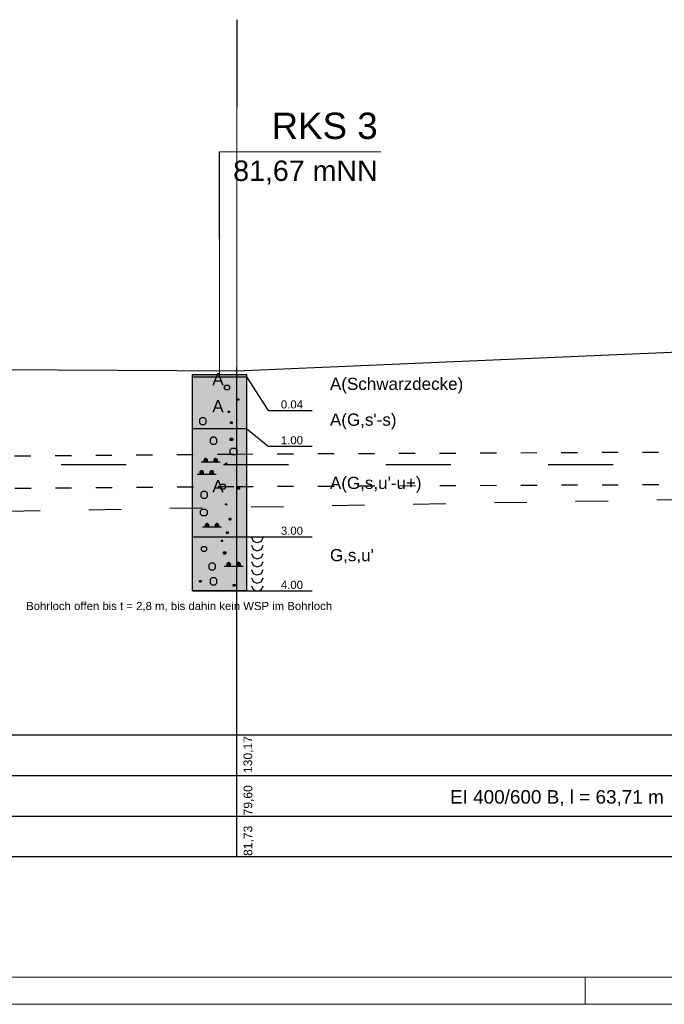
# Model space of a CAD drawing. Header units: millimetres. Extents: x 2530.5 to 2627.5, y 2295.3 to 2354.7.
# Tile 8 of 14: x 2560 to 2571.9, y 2325 to 2343.2. Entities that reach past the tile are written whole.
import ezdxf
from ezdxf.enums import TextEntityAlignment as Align

# ---------------------------------------------------------------- set-up
doc = ezdxf.new("R2010")
doc.units = ezdxf.units.MM
for name, pattern in [('ACAD_ISO03W100', [30, 12, -18]), ('DURCHGEZOGEN', [0]), ('JIS_02_2.0', [3, 2, -1]), ('VONLAYER', [0])]:
    doc.linetypes.add(name, pattern=pattern)
for name, color, linetype, lineweight in [('Erkundungen', 7, 'Continuous', 15), ('GEL-NDE', 7, 'Continuous', 30), ('Legende', 7, 'Continuous', 15)]:
    doc.layers.add(name, color=color, linetype=linetype, lineweight=lineweight)
for name, color, linetype in [('GGUFUELLUNG', 7, 'DURCHGEZOGEN'), ('GGULINIE', 7, 'DURCHGEZOGEN'), ('GGUTEXT', 7, 'DURCHGEZOGEN'), ('MW-KANAL-BESTAND_Längsschnitt_1', 213, 'Continuous'), ('MW-KANAL-PLANUNG_Längsschnitt_0', 6, 'JIS_02_2.0'), ('rahmen', 7, 'Continuous'), ('WEISSERHINTERGRUND', 254, 'DURCHGEZOGEN')]:
    doc.layers.add(name, color=color, linetype=linetype)
doc.layers.add('Hilfe', color=4, linetype='Continuous', lineweight=9, plot=False)
doc.styles.add('ARIAL', font='arial.ttf')
doc.styles.get("Standard").update_dxf_attribs({"font": 'arial.ttf'})
doc.styles.add('Stil2', font='arial.ttf')

msp = doc.modelspace()

# ---------------------------------------------------------------- linework, layer by layer
at = {"linetype": 'VONLAYER'}
for p, q in [((2564.048, 2343.163), (2564.048, 2341.543)), ((2563.728, 2339.102), (2563.728, 2340.722))]:
    msp.add_line(p, q, dxfattribs=at)
at = {"layer": 'Erkundungen', "linetype": 'Continuous', "ltscale": 15}
msp.add_line((2566.713, 2340.722), (2563.728, 2340.722), dxfattribs=at)
at = {"layer": 'Erkundungen', "linetype": 'Continuous', "lineweight": 30, "ltscale": 15}
for p, q in [((2576.79, 2337.211), (2564.048, 2336.661)), ((2564.048, 2336.661), (2551.696, 2336.731))]:
    msp.add_line(p, q, dxfattribs=at)
at = {"layer": 'GEL-NDE', "color": 6, "linetype": 'ACAD_ISO03W100', "ltscale": 0.025}
for p, q in [((2564.045, 2335.131), (2576.787, 2335.191)), ((2551.691, 2335.031), (2564.043, 2335.131)), ((2551.696, 2334.431), (2564.048, 2334.531)), ((2564.048, 2334.531), (2576.79, 2334.591))]:
    msp.add_line(p, q, dxfattribs=at)
at = {"layer": 'GEL-NDE', "color": 5, "linetype": 'ACAD_ISO03W100', "ltscale": 0.05}
msp.add_line((2537.315, 2333.682), (2577.41, 2334.382), dxfattribs=at)
at = {"layer": 'GGUFUELLUNG', "color": 51}
msp.add_solid([(2563.229, 2333.602), (2563.229, 2332.603), (2564.228, 2333.602), (2564.228, 2332.603)], dxfattribs=at)
at = {"layer": 'GGULINIE', "linetype": 'DURCHGEZOGEN'}
for points in [[(2563.229, 2336.601), (2564.228, 2336.601)], [(2563.229, 2332.603), (2563.229, 2336.601)], [(2563.229, 2336.561), (2564.228, 2336.561)], [(2564.228, 2336.601), (2564.228, 2332.603)], [(2564.228, 2336.561), (2564.627, 2335.939)], [(2563.82, 2336.384), (2563.843, 2336.407)], [(2563.82, 2336.384), (2563.82, 2336.384)], [(2563.82, 2336.339), (2563.82, 2336.384)], [(2563.843, 2336.316), (2563.82, 2336.339)], [(2563.843, 2336.407), (2563.888, 2336.407)], [(2563.888, 2336.316), (2563.843, 2336.316)], [(2563.888, 2336.407), (2563.911, 2336.384)], [(2563.911, 2336.339), (2563.888, 2336.316)], [(2563.911, 2336.384), (2563.911, 2336.339)], [(2564.065, 2336.143), (2564.069, 2336.147)], [(2564.065, 2336.143), (2564.065, 2336.143)], [(2564.065, 2336.131), (2564.065, 2336.143)], [(2564.086, 2336.131), (2564.065, 2336.143)], [(2564.065, 2336.131), (2564.086, 2336.143)], [(2564.086, 2336.143), (2564.065, 2336.143)], [(2564.086, 2336.137), (2564.065, 2336.137)], [(2564.069, 2336.126), (2564.065, 2336.131)], [(2564.086, 2336.131), (2564.065, 2336.131)], [(2564.069, 2336.147), (2564.08, 2336.147)], [(2564.08, 2336.126), (2564.069, 2336.147)], [(2564.069, 2336.126), (2564.08, 2336.147)], [(2564.069, 2336.126), (2564.069, 2336.147)], [(2564.08, 2336.126), (2564.069, 2336.126)], [(2564.076, 2336.126), (2564.076, 2336.147)], [(2564.08, 2336.147), (2564.086, 2336.143)], [(2564.08, 2336.126), (2564.08, 2336.147)], [(2564.086, 2336.131), (2564.08, 2336.126)], [(2564.086, 2336.143), (2564.086, 2336.131)], [(2563.89, 2335.918), (2563.895, 2335.922)], [(2563.89, 2335.918), (2563.89, 2335.918)], [(2563.89, 2335.906), (2563.89, 2335.918)], [(2563.911, 2335.906), (2563.89, 2335.918)], [(2563.89, 2335.906), (2563.911, 2335.918)], [(2563.911, 2335.918), (2563.89, 2335.918)], [(2563.911, 2335.912), (2563.89, 2335.912)], [(2563.895, 2335.902), (2563.89, 2335.906)], [(2563.911, 2335.906), (2563.89, 2335.906)], [(2563.895, 2335.922), (2563.905, 2335.922)], [(2563.905, 2335.902), (2563.895, 2335.922)], [(2563.895, 2335.902), (2563.905, 2335.922)], [(2563.895, 2335.902), (2563.895, 2335.922)], [(2563.905, 2335.902), (2563.895, 2335.902)], [(2563.901, 2335.902), (2563.901, 2335.922)], [(2563.905, 2335.922), (2563.911, 2335.918)], [(2563.905, 2335.902), (2563.905, 2335.922)], [(2563.911, 2335.906), (2563.905, 2335.902)], [(2563.911, 2335.918), (2563.911, 2335.906)], [(2564.627, 2335.939), (2565.439, 2335.939)], [(2563.389, 2335.8), (2563.358, 2335.768)], [(2563.358, 2335.768), (2563.358, 2335.706)], [(2563.358, 2335.706), (2563.358, 2335.706)], [(2563.358, 2335.706), (2563.389, 2335.675)], [(2563.451, 2335.8), (2563.389, 2335.8)], [(2563.42, 2335.737), (2563.42, 2335.737)], [(2563.482, 2335.768), (2563.451, 2335.8)], [(2563.451, 2335.675), (2563.482, 2335.706)], [(2563.482, 2335.706), (2563.482, 2335.768)], [(2563.932, 2335.721), (2563.94, 2335.729)], [(2563.932, 2335.721), (2563.932, 2335.721)], [(2563.932, 2335.704), (2563.932, 2335.721)], [(2563.965, 2335.704), (2563.932, 2335.721)], [(2563.932, 2335.704), (2563.965, 2335.721)], [(2563.965, 2335.721), (2563.932, 2335.721)], [(2563.965, 2335.712), (2563.932, 2335.712)], [(2563.94, 2335.696), (2563.932, 2335.704)], [(2563.965, 2335.704), (2563.932, 2335.704)], [(2563.94, 2335.729), (2563.957, 2335.729)], [(2563.957, 2335.696), (2563.94, 2335.729)], [(2563.94, 2335.696), (2563.957, 2335.729)], [(2563.94, 2335.696), (2563.94, 2335.729)], [(2563.957, 2335.696), (2563.94, 2335.696)], [(2563.949, 2335.696), (2563.949, 2335.729)], [(2563.957, 2335.729), (2563.965, 2335.721)], [(2563.957, 2335.696), (2563.957, 2335.729)], [(2563.965, 2335.704), (2563.957, 2335.696)], [(2563.965, 2335.721), (2563.965, 2335.704)], [(2563.229, 2335.602), (2564.228, 2335.602)], [(2563.389, 2335.675), (2563.451, 2335.675)], [(2564.228, 2335.602), (2564.627, 2335.275)], [(2563.589, 2335.44), (2563.557, 2335.408)], [(2563.557, 2335.408), (2563.557, 2335.346)], [(2563.557, 2335.346), (2563.557, 2335.346)], [(2563.557, 2335.346), (2563.589, 2335.315)], [(2563.651, 2335.44), (2563.589, 2335.44)], [(2563.62, 2335.377), (2563.62, 2335.377)], [(2563.682, 2335.408), (2563.651, 2335.44)], [(2563.651, 2335.315), (2563.682, 2335.346)], [(2563.682, 2335.346), (2563.682, 2335.408)], [(2563.926, 2335.415), (2563.936, 2335.425)], [(2563.926, 2335.415), (2563.926, 2335.415)], [(2563.926, 2335.39), (2563.926, 2335.415)], [(2563.972, 2335.39), (2563.926, 2335.415)], [(2563.926, 2335.39), (2563.972, 2335.415)], [(2563.972, 2335.415), (2563.926, 2335.415)], [(2563.972, 2335.402), (2563.926, 2335.402)], [(2563.936, 2335.379), (2563.926, 2335.39)], [(2563.972, 2335.39), (2563.926, 2335.39)], [(2563.936, 2335.425), (2563.959, 2335.425)], [(2563.959, 2335.379), (2563.936, 2335.425)], [(2563.936, 2335.379), (2563.959, 2335.425)], [(2563.936, 2335.379), (2563.936, 2335.425)], [(2563.959, 2335.379), (2563.936, 2335.379)], [(2563.949, 2335.379), (2563.949, 2335.425)], [(2563.959, 2335.425), (2563.972, 2335.415)], [(2563.959, 2335.379), (2563.959, 2335.425)], [(2563.972, 2335.39), (2563.959, 2335.379)], [(2563.972, 2335.415), (2563.972, 2335.39)], [(2563.589, 2335.315), (2563.651, 2335.315)], [(2563.926, 2335.209), (2563.957, 2335.24)], [(2563.926, 2335.209), (2563.926, 2335.209)], [(2563.926, 2335.146), (2563.926, 2335.209)], [(2563.957, 2335.24), (2564.017, 2335.24)], [(2564.017, 2335.24), (2564.049, 2335.209)], [(2564.049, 2335.209), (2564.049, 2335.146)], [(2564.627, 2335.275), (2565.439, 2335.275)], [(2563.368, 2334.98), (2563.368, 2334.98)], [(2563.738, 2334.98), (2563.391, 2334.98)], [(2563.462, 2335.048), (2563.437, 2335.025)], [(2563.437, 2335.025), (2563.437, 2335.002)], [(2563.507, 2335.025), (2563.437, 2335.025)], [(2563.437, 2335.002), (2563.462, 2334.98)], [(2563.507, 2335.002), (2563.437, 2335.002)], [(2563.485, 2335.048), (2563.462, 2335.048)], [(2563.462, 2334.98), (2563.462, 2335.048)], [(2563.462, 2334.98), (2563.462, 2334.98)], [(2563.462, 2334.98), (2563.462, 2334.98)], [(2563.507, 2335.025), (2563.485, 2335.048)], [(2563.485, 2334.98), (2563.485, 2335.048)], [(2563.485, 2334.98), (2563.507, 2335.002)], [(2563.507, 2335.002), (2563.507, 2335.025)], [(2563.645, 2335.048), (2563.622, 2335.025)], [(2563.622, 2335.025), (2563.622, 2335.002)], [(2563.691, 2335.025), (2563.622, 2335.025)], [(2563.622, 2335.002), (2563.645, 2334.98)], [(2563.691, 2335.002), (2563.622, 2335.002)], [(2563.668, 2335.048), (2563.645, 2335.048)], [(2563.645, 2334.98), (2563.645, 2335.048)], [(2563.691, 2335.025), (2563.668, 2335.048)], [(2563.668, 2334.98), (2563.668, 2335.048)], [(2563.668, 2334.98), (2563.691, 2335.002)], [(2563.691, 2335.002), (2563.691, 2335.025)], [(2563.713, 2334.98), (2563.713, 2334.98)], [(2563.957, 2335.115), (2563.926, 2335.146)], [(2564.017, 2335.115), (2563.957, 2335.115)], [(2564.049, 2335.146), (2564.017, 2335.115)], [(2563.387, 2334.823), (2563.362, 2334.801)], [(2563.362, 2334.801), (2563.362, 2334.778)], [(2563.432, 2334.801), (2563.362, 2334.801)], [(2563.41, 2334.823), (2563.387, 2334.823)], [(2563.387, 2334.755), (2563.387, 2334.823)], [(2563.432, 2334.801), (2563.41, 2334.823)], [(2563.41, 2334.755), (2563.41, 2334.823)], [(2563.432, 2334.778), (2563.432, 2334.801)], [(2563.57, 2334.823), (2563.547, 2334.801)], [(2563.547, 2334.801), (2563.547, 2334.778)], [(2563.616, 2334.801), (2563.547, 2334.801)], [(2563.593, 2334.823), (2563.57, 2334.823)], [(2563.57, 2334.755), (2563.57, 2334.823)], [(2563.616, 2334.801), (2563.593, 2334.823)], [(2563.593, 2334.755), (2563.593, 2334.823)], [(2563.616, 2334.778), (2563.616, 2334.801)], [(2563.84, 2334.959), (2563.845, 2334.963)], [(2563.84, 2334.959), (2563.84, 2334.959)], [(2563.84, 2334.946), (2563.84, 2334.959)], [(2563.861, 2334.946), (2563.84, 2334.959)], [(2563.84, 2334.946), (2563.861, 2334.959)], [(2563.861, 2334.959), (2563.84, 2334.959)], [(2563.861, 2334.953), (2563.84, 2334.953)], [(2563.845, 2334.942), (2563.84, 2334.946)], [(2563.861, 2334.946), (2563.84, 2334.946)], [(2563.845, 2334.963), (2563.855, 2334.963)], [(2563.855, 2334.942), (2563.845, 2334.963)], [(2563.845, 2334.942), (2563.855, 2334.963)], [(2563.845, 2334.942), (2563.845, 2334.963)], [(2563.855, 2334.942), (2563.845, 2334.942)], [(2563.851, 2334.942), (2563.851, 2334.963)], [(2563.855, 2334.963), (2563.861, 2334.959)], [(2563.855, 2334.942), (2563.855, 2334.963)], [(2563.861, 2334.946), (2563.855, 2334.942)], [(2563.861, 2334.959), (2563.861, 2334.946)], [(2563.293, 2334.755), (2563.293, 2334.755)], [(2563.664, 2334.755), (2563.316, 2334.755)], [(2563.362, 2334.778), (2563.387, 2334.755)], [(2563.432, 2334.778), (2563.362, 2334.778)], [(2563.387, 2334.755), (2563.387, 2334.755)], [(2563.387, 2334.755), (2563.387, 2334.755)], [(2563.41, 2334.755), (2563.432, 2334.778)], [(2563.547, 2334.778), (2563.57, 2334.755)], [(2563.616, 2334.778), (2563.547, 2334.778)], [(2563.593, 2334.755), (2563.616, 2334.778)], [(2563.639, 2334.755), (2563.639, 2334.755)], [(2563.414, 2334.438), (2563.383, 2334.407)], [(2563.476, 2334.438), (2563.414, 2334.438)], [(2563.507, 2334.407), (2563.476, 2334.438)], [(2563.745, 2334.551), (2563.768, 2334.574)], [(2563.745, 2334.551), (2563.745, 2334.551)], [(2563.745, 2334.505), (2563.745, 2334.551)], [(2563.768, 2334.482), (2563.745, 2334.505)], [(2563.768, 2334.574), (2563.813, 2334.574)], [(2563.813, 2334.482), (2563.768, 2334.482)], [(2563.813, 2334.574), (2563.836, 2334.551)], [(2563.836, 2334.505), (2563.813, 2334.482)], [(2563.836, 2334.551), (2563.836, 2334.505)], [(2564.051, 2334.515), (2564.061, 2334.526)], [(2564.051, 2334.515), (2564.051, 2334.515)], [(2564.051, 2334.49), (2564.051, 2334.515)], [(2564.096, 2334.49), (2564.051, 2334.515)], [(2564.051, 2334.49), (2564.096, 2334.515)], [(2564.096, 2334.515), (2564.051, 2334.515)], [(2564.096, 2334.503), (2564.051, 2334.503)], [(2564.061, 2334.48), (2564.051, 2334.49)], [(2564.096, 2334.49), (2564.051, 2334.49)], [(2564.061, 2334.526), (2564.084, 2334.526)], [(2564.084, 2334.48), (2564.061, 2334.526)], [(2564.061, 2334.48), (2564.084, 2334.526)], [(2564.061, 2334.48), (2564.061, 2334.526)], [(2564.084, 2334.48), (2564.061, 2334.48)], [(2564.074, 2334.48), (2564.074, 2334.526)], [(2564.084, 2334.526), (2564.096, 2334.515)], [(2564.084, 2334.48), (2564.084, 2334.526)], [(2564.096, 2334.49), (2564.084, 2334.48)], [(2564.096, 2334.515), (2564.096, 2334.49)], [(2563.383, 2334.407), (2563.383, 2334.345)], [(2563.383, 2334.345), (2563.383, 2334.345)], [(2563.383, 2334.345), (2563.414, 2334.314)], [(2563.414, 2334.314), (2563.476, 2334.314)], [(2563.445, 2334.376), (2563.445, 2334.376)], [(2563.476, 2334.314), (2563.507, 2334.345)], [(2563.507, 2334.345), (2563.507, 2334.407)], [(2563.376, 2334.083), (2563.408, 2334.114)], [(2563.376, 2334.083), (2563.376, 2334.083)], [(2563.376, 2334.02), (2563.376, 2334.083)], [(2563.408, 2334.114), (2563.468, 2334.114)], [(2563.468, 2334.114), (2563.499, 2334.083)], [(2563.499, 2334.083), (2563.499, 2334.02)], [(2563.84, 2334.207), (2563.845, 2334.212)], [(2563.84, 2334.207), (2563.84, 2334.207)], [(2563.84, 2334.195), (2563.84, 2334.207)], [(2563.861, 2334.195), (2563.84, 2334.207)], [(2563.84, 2334.195), (2563.861, 2334.207)], [(2563.861, 2334.207), (2563.84, 2334.207)], [(2563.861, 2334.201), (2563.84, 2334.201)], [(2563.845, 2334.191), (2563.84, 2334.195)], [(2563.861, 2334.195), (2563.84, 2334.195)], [(2563.845, 2334.212), (2563.855, 2334.212)], [(2563.855, 2334.191), (2563.845, 2334.212)], [(2563.845, 2334.191), (2563.855, 2334.212)], [(2563.845, 2334.191), (2563.845, 2334.212)], [(2563.855, 2334.191), (2563.845, 2334.191)], [(2563.851, 2334.191), (2563.851, 2334.212)], [(2563.855, 2334.212), (2563.861, 2334.207)], [(2563.855, 2334.191), (2563.855, 2334.212)], [(2563.861, 2334.195), (2563.855, 2334.191)], [(2563.861, 2334.207), (2563.861, 2334.195)], [(2563.408, 2333.989), (2563.376, 2334.02)], [(2563.468, 2333.989), (2563.408, 2333.989)], [(2563.499, 2334.02), (2563.468, 2333.989)], [(2563.907, 2333.935), (2563.915, 2333.943)], [(2563.907, 2333.935), (2563.907, 2333.935)], [(2563.907, 2333.918), (2563.907, 2333.935)], [(2563.94, 2333.918), (2563.907, 2333.935)], [(2563.907, 2333.918), (2563.94, 2333.935)], [(2563.94, 2333.935), (2563.907, 2333.935)], [(2563.94, 2333.926), (2563.907, 2333.926)], [(2563.915, 2333.91), (2563.907, 2333.918)], [(2563.94, 2333.918), (2563.907, 2333.918)], [(2563.915, 2333.943), (2563.932, 2333.943)], [(2563.932, 2333.91), (2563.915, 2333.943)], [(2563.915, 2333.91), (2563.932, 2333.943)], [(2563.915, 2333.91), (2563.915, 2333.943)], [(2563.932, 2333.91), (2563.915, 2333.91)], [(2563.924, 2333.91), (2563.924, 2333.943)], [(2563.932, 2333.943), (2563.94, 2333.935)], [(2563.932, 2333.91), (2563.932, 2333.943)], [(2563.94, 2333.918), (2563.932, 2333.91)], [(2563.94, 2333.935), (2563.94, 2333.918)], [(2563.393, 2333.779), (2563.393, 2333.779)], [(2563.763, 2333.779), (2563.416, 2333.779)], [(2563.487, 2333.847), (2563.462, 2333.824)], [(2563.462, 2333.824), (2563.462, 2333.802)], [(2563.532, 2333.824), (2563.462, 2333.824)], [(2563.462, 2333.802), (2563.487, 2333.779)], [(2563.532, 2333.802), (2563.462, 2333.802)], [(2563.509, 2333.847), (2563.487, 2333.847)], [(2563.487, 2333.779), (2563.487, 2333.847)], [(2563.487, 2333.779), (2563.487, 2333.779)], [(2563.487, 2333.779), (2563.487, 2333.779)], [(2563.532, 2333.824), (2563.509, 2333.847)], [(2563.509, 2333.779), (2563.509, 2333.847)], [(2563.509, 2333.779), (2563.532, 2333.802)], [(2563.532, 2333.802), (2563.532, 2333.824)], [(2563.67, 2333.847), (2563.647, 2333.824)], [(2563.647, 2333.824), (2563.647, 2333.802)], [(2563.716, 2333.824), (2563.647, 2333.824)], [(2563.647, 2333.802), (2563.67, 2333.779)], [(2563.716, 2333.802), (2563.647, 2333.802)], [(2563.693, 2333.847), (2563.67, 2333.847)], [(2563.67, 2333.779), (2563.67, 2333.847)], [(2563.716, 2333.824), (2563.693, 2333.847)], [(2563.693, 2333.779), (2563.693, 2333.847)], [(2563.693, 2333.779), (2563.716, 2333.802)], [(2563.716, 2333.802), (2563.716, 2333.824)], [(2563.738, 2333.779), (2563.738, 2333.779)], [(2563.857, 2333.685), (2563.865, 2333.693)], [(2563.865, 2333.693), (2563.882, 2333.693)], [(2563.882, 2333.66), (2563.865, 2333.693)], [(2563.865, 2333.66), (2563.882, 2333.693)], [(2563.865, 2333.66), (2563.865, 2333.693)], [(2563.874, 2333.66), (2563.874, 2333.693)], [(2563.882, 2333.693), (2563.89, 2333.685)], [(2563.882, 2333.66), (2563.882, 2333.693)], [(2563.229, 2333.602), (2564.228, 2333.602)], [(2563.766, 2333.533), (2563.77, 2333.537)], [(2563.766, 2333.533), (2563.766, 2333.533)], [(2563.766, 2333.521), (2563.766, 2333.533)], [(2563.786, 2333.521), (2563.766, 2333.533)], [(2563.766, 2333.521), (2563.786, 2333.533)], [(2563.786, 2333.533), (2563.766, 2333.533)], [(2563.786, 2333.527), (2563.766, 2333.527)], [(2563.77, 2333.516), (2563.766, 2333.521)], [(2563.786, 2333.521), (2563.766, 2333.521)], [(2563.77, 2333.537), (2563.78, 2333.537)], [(2563.78, 2333.516), (2563.77, 2333.537)], [(2563.77, 2333.516), (2563.78, 2333.537)], [(2563.77, 2333.516), (2563.77, 2333.537)], [(2563.78, 2333.516), (2563.77, 2333.516)], [(2563.776, 2333.516), (2563.776, 2333.537)], [(2563.78, 2333.537), (2563.786, 2333.533)], [(2563.78, 2333.516), (2563.78, 2333.537)], [(2563.786, 2333.521), (2563.78, 2333.516)], [(2563.786, 2333.533), (2563.786, 2333.521)], [(2563.857, 2333.685), (2563.857, 2333.685)], [(2563.857, 2333.668), (2563.857, 2333.685)], [(2563.89, 2333.668), (2563.857, 2333.685)], [(2563.857, 2333.668), (2563.89, 2333.685)], [(2563.89, 2333.685), (2563.857, 2333.685)], [(2563.89, 2333.677), (2563.857, 2333.677)], [(2563.865, 2333.66), (2563.857, 2333.668)], [(2563.89, 2333.668), (2563.857, 2333.668)], [(2563.882, 2333.66), (2563.865, 2333.66)], [(2563.89, 2333.668), (2563.882, 2333.66)], [(2563.89, 2333.685), (2563.89, 2333.668)], [(2564.228, 2333.602), (2564.627, 2333.602)], [(2564.357, 2333.516), (2564.327, 2333.587)], [(2564.427, 2333.487), (2564.357, 2333.516)], [(2564.498, 2333.516), (2564.427, 2333.487)], [(2564.527, 2333.587), (2564.498, 2333.516)], [(2564.627, 2333.602), (2565.439, 2333.602)], [(2563.395, 2333.4), (2563.418, 2333.423)], [(2563.395, 2333.4), (2563.395, 2333.4)], [(2563.395, 2333.354), (2563.395, 2333.4)], [(2563.418, 2333.331), (2563.395, 2333.354)], [(2563.418, 2333.423), (2563.464, 2333.423)], [(2563.464, 2333.331), (2563.418, 2333.331)], [(2563.464, 2333.423), (2563.487, 2333.4)], [(2563.487, 2333.354), (2563.464, 2333.331)], [(2563.487, 2333.4), (2563.487, 2333.354)], [(2564.357, 2333.367), (2564.327, 2333.437)], [(2564.427, 2333.337), (2564.357, 2333.367)], [(2564.498, 2333.367), (2564.427, 2333.337)], [(2564.527, 2333.437), (2564.498, 2333.367)], [(2563.801, 2333.314), (2563.811, 2333.325)], [(2563.801, 2333.314), (2563.801, 2333.314)], [(2563.801, 2333.29), (2563.801, 2333.314)], [(2563.847, 2333.29), (2563.801, 2333.314)], [(2563.801, 2333.29), (2563.847, 2333.314)], [(2563.847, 2333.314), (2563.801, 2333.314)], [(2563.847, 2333.302), (2563.801, 2333.302)], [(2563.811, 2333.279), (2563.801, 2333.29)], [(2563.847, 2333.29), (2563.801, 2333.29)], [(2563.811, 2333.325), (2563.834, 2333.325)], [(2563.834, 2333.279), (2563.811, 2333.325)], [(2563.811, 2333.279), (2563.834, 2333.325)], [(2563.811, 2333.279), (2563.811, 2333.325)], [(2563.834, 2333.279), (2563.811, 2333.279)], [(2563.824, 2333.279), (2563.824, 2333.325)], [(2563.834, 2333.325), (2563.847, 2333.314)], [(2563.834, 2333.279), (2563.834, 2333.325)], [(2563.847, 2333.29), (2563.834, 2333.279)], [(2563.847, 2333.314), (2563.847, 2333.29)], [(2564.357, 2333.217), (2564.327, 2333.287)], [(2564.427, 2333.188), (2564.357, 2333.217)], [(2564.498, 2333.217), (2564.427, 2333.188)], [(2564.527, 2333.287), (2564.498, 2333.217)], [(2563.564, 2333.115), (2563.532, 2333.083)], [(2563.532, 2333.083), (2563.532, 2333.021)], [(2563.532, 2333.021), (2563.532, 2333.021)], [(2563.532, 2333.021), (2563.564, 2332.99)], [(2563.626, 2333.115), (2563.564, 2333.115)], [(2563.564, 2332.99), (2563.626, 2332.99)], [(2563.595, 2333.052), (2563.595, 2333.052)], [(2563.657, 2333.083), (2563.626, 2333.115)], [(2563.626, 2332.99), (2563.657, 2333.021)], [(2563.657, 2333.021), (2563.657, 2333.083)], [(2563.793, 2333.054), (2563.793, 2333.054)], [(2564.163, 2333.054), (2563.815, 2333.054)], [(2563.886, 2333.123), (2563.861, 2333.1)], [(2563.861, 2333.1), (2563.861, 2333.077)], [(2563.932, 2333.1), (2563.861, 2333.1)], [(2563.861, 2333.077), (2563.886, 2333.054)], [(2563.932, 2333.077), (2563.861, 2333.077)], [(2563.909, 2333.123), (2563.886, 2333.123)], [(2563.886, 2333.054), (2563.886, 2333.123)], [(2563.886, 2333.054), (2563.886, 2333.054)], [(2563.886, 2333.054), (2563.886, 2333.054)], [(2563.932, 2333.1), (2563.909, 2333.123)], [(2563.909, 2333.054), (2563.909, 2333.123)], [(2563.909, 2333.054), (2563.932, 2333.077)], [(2563.932, 2333.077), (2563.932, 2333.1)], [(2564.069, 2333.123), (2564.046, 2333.1)], [(2564.046, 2333.1), (2564.046, 2333.077)], [(2564.115, 2333.1), (2564.046, 2333.1)], [(2564.046, 2333.077), (2564.069, 2333.054)], [(2564.115, 2333.077), (2564.046, 2333.077)], [(2564.092, 2333.123), (2564.069, 2333.123)], [(2564.069, 2333.054), (2564.069, 2333.123)], [(2564.115, 2333.1), (2564.092, 2333.123)], [(2564.092, 2333.054), (2564.092, 2333.123)], [(2564.092, 2333.054), (2564.115, 2333.077)], [(2564.115, 2333.077), (2564.115, 2333.1)], [(2564.138, 2333.054), (2564.138, 2333.054)], [(2564.357, 2333.067), (2564.327, 2333.138)], [(2564.357, 2332.917), (2564.327, 2332.988)], [(2564.427, 2333.038), (2564.357, 2333.067)], [(2564.498, 2333.067), (2564.427, 2333.038)], [(2564.527, 2333.138), (2564.498, 2333.067)], [(2564.527, 2332.988), (2564.498, 2332.917)], [(2563.358, 2332.786), (2563.366, 2332.794)], [(2563.358, 2332.786), (2563.358, 2332.786)], [(2563.358, 2332.769), (2563.358, 2332.786)], [(2563.391, 2332.769), (2563.358, 2332.786)], [(2563.358, 2332.769), (2563.391, 2332.786)], [(2563.391, 2332.786), (2563.358, 2332.786)], [(2563.366, 2332.794), (2563.383, 2332.794)], [(2563.383, 2332.761), (2563.366, 2332.794)], [(2563.366, 2332.761), (2563.383, 2332.794)], [(2563.366, 2332.761), (2563.366, 2332.794)], [(2563.374, 2332.761), (2563.374, 2332.794)], [(2563.383, 2332.794), (2563.391, 2332.786)], [(2563.383, 2332.761), (2563.383, 2332.794)], [(2563.391, 2332.786), (2563.391, 2332.769)], [(2563.589, 2332.84), (2563.557, 2332.809)], [(2563.557, 2332.809), (2563.557, 2332.746)], [(2563.651, 2332.84), (2563.589, 2332.84)], [(2563.682, 2332.809), (2563.651, 2332.84)], [(2563.682, 2332.746), (2563.682, 2332.809)], [(2564.357, 2332.767), (2564.327, 2332.838)], [(2564.427, 2332.888), (2564.357, 2332.917)], [(2564.498, 2332.917), (2564.427, 2332.888)], [(2564.527, 2332.838), (2564.498, 2332.767)], [(2564.228, 2332.603), (2563.229, 2332.603)], [(2563.229, 2332.603), (2564.228, 2332.603)], [(2563.391, 2332.777), (2563.358, 2332.777)], [(2563.366, 2332.761), (2563.358, 2332.769)], [(2563.391, 2332.769), (2563.358, 2332.769)], [(2563.383, 2332.761), (2563.366, 2332.761)], [(2563.391, 2332.769), (2563.383, 2332.761)], [(2563.557, 2332.746), (2563.557, 2332.746)], [(2563.557, 2332.746), (2563.589, 2332.715)], [(2563.589, 2332.715), (2563.651, 2332.715)], [(2563.62, 2332.777), (2563.62, 2332.777)], [(2563.651, 2332.715), (2563.682, 2332.746)], [(2563.982, 2332.711), (2563.99, 2332.719)], [(2563.982, 2332.711), (2563.982, 2332.711)], [(2563.982, 2332.694), (2563.982, 2332.711)], [(2564.015, 2332.694), (2563.982, 2332.711)], [(2563.982, 2332.694), (2564.015, 2332.711)], [(2564.015, 2332.711), (2563.982, 2332.711)], [(2564.015, 2332.703), (2563.982, 2332.703)], [(2563.99, 2332.686), (2563.982, 2332.694)], [(2564.015, 2332.694), (2563.982, 2332.694)], [(2563.99, 2332.719), (2564.007, 2332.719)], [(2564.007, 2332.686), (2563.99, 2332.719)], [(2563.99, 2332.686), (2564.007, 2332.719)], [(2563.99, 2332.686), (2563.99, 2332.719)], [(2564.007, 2332.686), (2563.99, 2332.686)], [(2563.999, 2332.686), (2563.999, 2332.719)], [(2564.007, 2332.719), (2564.015, 2332.711)], [(2564.007, 2332.686), (2564.007, 2332.719)], [(2564.015, 2332.694), (2564.007, 2332.686)], [(2564.015, 2332.711), (2564.015, 2332.694)], [(2564.228, 2332.603), (2564.627, 2332.603)], [(2564.357, 2332.617), (2564.327, 2332.686)], [(2564.427, 2332.738), (2564.357, 2332.767)], [(2564.427, 2332.586), (2564.357, 2332.617)], [(2564.498, 2332.767), (2564.427, 2332.738)], [(2564.498, 2332.617), (2564.427, 2332.586)], [(2564.527, 2332.686), (2564.498, 2332.617)], [(2564.627, 2332.603), (2565.439, 2332.603)]]:
    msp.add_lwpolyline(points, dxfattribs=at)
at = {"layer": 'Hilfe', "color": 4, "linetype": 'Continuous', "ltscale": 15}
for p, q in [((2564.048, 2341.543), (2564.048, 2336.661)), ((2563.728, 2339.102), (2563.728, 2336.601))]:
    msp.add_line(p, q, dxfattribs=at)
at = {"layer": 'MW-KANAL-BESTAND_Längsschnitt_1', "color": 8, "linetype": 'ACAD_ISO03W100', "ltscale": 0.1}
for p, q in [((2571.004, 2334.931), (2538.014, 2334.931)), ((2576.79, 2329.931), (2545.248, 2329.931))]:
    msp.add_line(p, q, dxfattribs=at)
at = {"layer": 'MW-KANAL-BESTAND_Längsschnitt_1', "color": 0, "linetype": 'Continuous'}
for p, q in [((2576.79, 2329.931), (2549.701, 2329.931)), ((2576.79, 2329.181), (2544.794, 2329.181)), ((2576.79, 2328.431), (2549.701, 2328.431)), ((2576.79, 2327.681), (2544.794, 2327.681))]:
    msp.add_line(p, q, dxfattribs=at)
at = {"layer": 'MW-KANAL-PLANUNG_Längsschnitt_0', "color": 0, "linetype": 'Continuous'}
msp.add_line((2564.048, 2327.681), (2564.048, 2336.731), dxfattribs=at)
at = {"layer": 'rahmen', "linetype": 'Continuous', "lineweight": 15}
for p, q in [((2532.486, 2325.455), (2607.986, 2325.455)), ((2570.486, 2325.455), (2570.486, 2324.955)), ((2530.486, 2324.955), (2589.486, 2324.955)), ((2530.486, 2324.955), (2589.486, 2324.955)), ((2530.486, 2324.955), (2589.486, 2324.955)), ((2530.486, 2324.955), (2589.486, 2324.955)), ((2530.486, 2324.955), (2608.486, 2324.955)), ((2530.486, 2324.955), (2608.486, 2324.955)), ((2530.486, 2324.955), (2608.486, 2324.955)), ((2530.486, 2324.955), (2608.486, 2324.955)), ((2530.486, 2324.955), (2608.486, 2324.955)), ((2530.486, 2324.955), (2608.486, 2324.955)), ((2530.486, 2324.955), (2608.486, 2324.955)), ((2530.486, 2324.955), (2608.486, 2324.955)), ((2530.486, 2324.955), (2608.486, 2324.955)), ((2530.486, 2324.955), (2608.486, 2324.955)), ((2530.486, 2324.955), (2608.486, 2324.955)), ((2530.486, 2324.955), (2608.486, 2324.955)), ((2530.486, 2324.955), (2627.486, 2324.955))]:
    msp.add_line(p, q, dxfattribs=at)
at = {"layer": 'WEISSERHINTERGRUND'}
for points in [[(2563.229, 2336.601), (2563.229, 2336.561), (2564.228, 2336.601), (2564.228, 2336.561)], [(2563.229, 2336.561), (2563.229, 2335.602), (2564.228, 2336.561), (2564.228, 2335.602)], [(2563.229, 2335.602), (2563.229, 2333.602), (2564.228, 2335.602), (2564.228, 2333.602)]]:
    msp.add_solid(points, dxfattribs=at)

# ---------------------------------------------------------------- texts
at = {"layer": 'GGUTEXT'}
for s, height, p in [('A', 0.225, (2563.596, 2336.404)), ('A(Schwarzdecke)', 0.225, (2565.77, 2336.317)), ('A', 0.225, (2563.596, 2335.904)), (' 0.04', 0.15, (2564.805, 2335.974)), ("A(G,s'-s)", 0.225, (2565.77, 2335.654)), (' 1.00', 0.15, (2564.805, 2335.31)), ('A', 0.225, (2563.596, 2334.424)), ("A(G,s,u'-u+)", 0.225, (2565.77, 2334.485)), (' 3.00', 0.15, (2564.805, 2333.638)), ("G,s,u'", 0.225, (2565.77, 2333.149)), (' 4.00', 0.15, (2564.805, 2332.638)), ('Bohrloch offen bis t = 2,8 m, bis dahin kein WSP im Bohrloch', 0.15, (2560.155, 2332.246))]:
    msp.add_text(s, height=height, dxfattribs=at).set_placement(p)
at = {"layer": 'Legende', "attachment_point": 3, "style": 'Stil2'}
for s, insert, char_height, width in [('RKS 3', (2566.652, 2341.444), 0.486, 9.99173), ('81,67 mNN', (2566.652, 2340.559), 0.378, 9.79676)]:
    msp.add_mtext(s, dxfattribs=dict(at, insert=insert, char_height=char_height, width=width))
at = {"layer": 'MW-KANAL-BESTAND_Längsschnitt_1', "color": 0, "style": 'ARIAL'}
msp.add_text('EI 400/600 B, l = 63,71 m', height=0.25, dxfattribs=at).set_placement((2567.989, 2328.791), align=Align.MIDDLE_LEFT)
at = {"layer": 'MW-KANAL-PLANUNG_Längsschnitt_0', "color": 0, "style": 'ARIAL'}
for s, p in [('130,17', (2564.332, 2329.232)), ('79,60', (2564.334, 2328.448)), ('81,73', (2564.334, 2327.698))]:
    msp.add_text(s, height=0.16, rotation=90, dxfattribs=at).set_placement(p)

doc.saveas('drawing.dxf')
